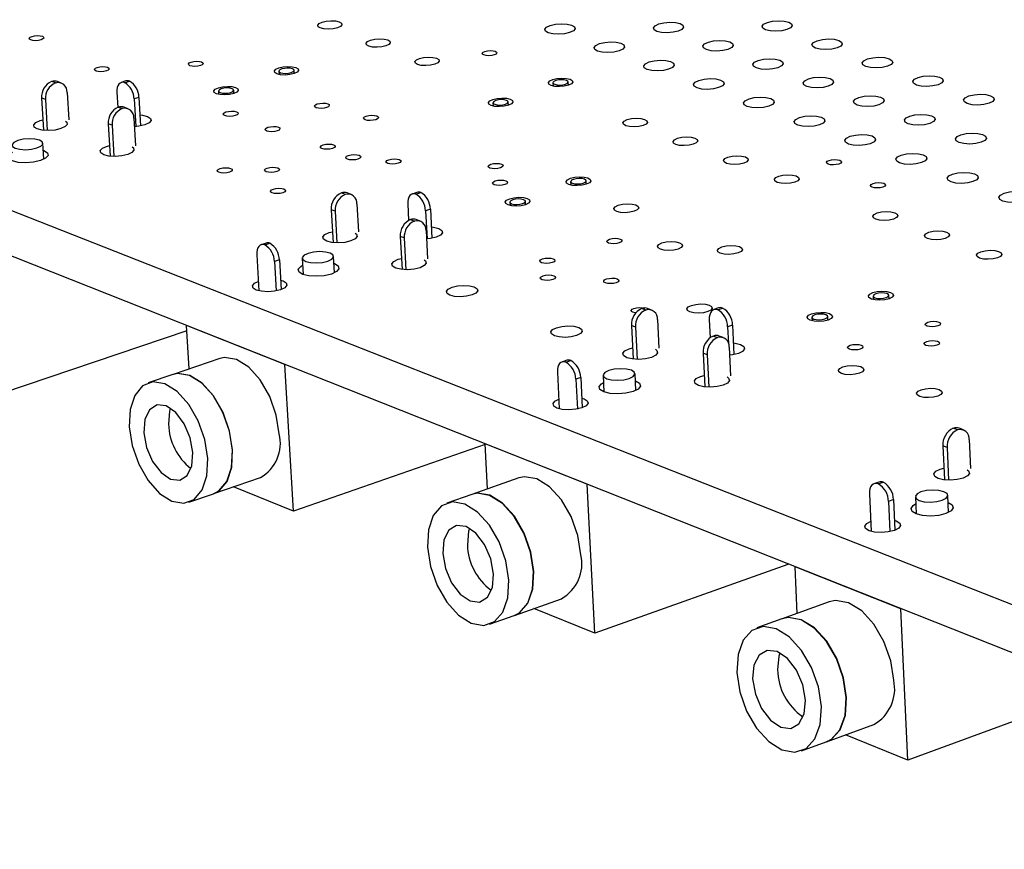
# Model space of a CAD drawing. Extents: x 79 to 216, y 65 to 126.
# Tile 2 of 14: x 111 to 140, y 70 to 94. Entities that reach past the tile are written whole.
import ezdxf

# ---------------------------------------------------------------- set-up
doc = ezdxf.new("R2010")
doc.units = 0
doc.layers.get('0').update_dxf_attribs({"linetype": 'CONTINUOUS'})

msp = doc.modelspace()

# ---------------------------------------------------------------- linework, layer by layer
at = {"color": 7, "linetype": 'CONTINUOUS'}
for p, q in [((154.108, 71.938), (78.725, 101.623)), ((154.157, 70.498), (78.83, 100.374)), ((118.88, 92.839), (118.885, 92.745)), ((119.322, 92.77), (119.317, 92.865)), ((112.468, 92.501), (112.359, 92.543)), ((112.633, 92.5), (112.524, 92.541)), ((114.491, 92.561), (114.353, 92.515)), ((114.454, 92.51), (114.593, 92.555)), ((126.747, 92.508), (126.752, 92.413)), ((127.191, 92.436), (127.186, 92.531)), ((112.802, 92.231), (112.851, 91.44)), ((114.231, 92.233), (114.257, 91.801)), ((117.144, 92.268), (117.15, 92.174)), ((117.588, 92.199), (117.583, 92.294)), ((112.179, 92.028), (112.07, 92.07)), ((112.07, 92.07), (112.127, 91.142)), ((112.179, 92.028), (112.234, 91.136)), ((114.861, 92.089), (114.723, 92.044)), ((114.723, 92.044), (114.771, 91.248)), ((114.861, 92.089), (114.911, 91.267)), ((125.026, 91.934), (125.031, 91.838)), ((125.471, 91.862), (125.466, 91.957)), ((114.272, 91.807), (114.382, 91.764)), ((114.548, 91.763), (114.438, 91.805)), ((114.093, 91.289), (113.983, 91.331)), ((113.983, 91.331), (114.039, 90.399)), ((114.093, 91.289), (114.147, 90.393)), ((114.717, 91.494), (114.764, 90.699)), ((112.133, 90.311), (112.105, 90.77)), ((127.255, 89.669), (127.26, 89.571)), ((127.705, 89.594), (127.7, 89.692)), ((120.787, 89.3), (120.674, 89.344)), ((120.953, 89.3), (120.84, 89.343)), ((122.844, 89.36), (122.705, 89.313)), ((122.813, 89.308), (122.952, 89.355)), ((121.121, 89.028), (121.166, 88.224)), ((122.578, 89.028), (122.604, 88.557)), ((125.51, 89.079), (125.515, 88.981)), ((125.961, 89.005), (125.956, 89.103)), ((120.494, 88.817), (120.382, 88.861)), ((120.382, 88.861), (120.435, 87.916)), ((120.494, 88.817), (120.546, 87.91)), ((123.228, 88.879), (123.089, 88.833)), ((123.089, 88.833), (123.133, 88.024)), ((123.228, 88.879), (123.273, 88.044)), ((122.657, 88.58), (122.771, 88.537)), ((122.938, 88.536), (122.824, 88.58)), ((123.106, 88.264), (123.15, 87.456)), ((118.511, 87.904), (118.37, 87.857)), ((118.477, 87.851), (118.618, 87.898)), ((122.478, 88.052), (122.364, 88.096)), ((122.364, 88.096), (122.417, 87.147)), ((122.478, 88.052), (122.528, 87.14)), ((118.245, 87.571), (118.305, 86.532)), ((118.895, 87.419), (118.754, 87.372)), ((118.754, 87.372), (118.802, 86.532)), ((118.895, 87.419), (118.943, 86.57)), ((119.55, 87.47), (119.577, 87.001)), ((120.477, 87.053), (120.45, 87.522)), ((135.935, 86.382), (135.94, 86.281)), ((136.393, 86.302), (136.388, 86.403)), ((129.412, 85.982), (129.295, 86.027)), ((129.579, 85.982), (129.462, 86.027)), ((131.503, 86.042), (131.363, 85.994)), ((131.478, 85.988), (131.618, 86.037)), ((129.746, 85.707), (129.787, 84.89)), ((131.233, 85.706), (131.258, 85.185)), ((134.181, 85.773), (134.186, 85.671)), ((134.64, 85.693), (134.635, 85.795)), ((116.241, 85.386), (110.95, 83.595)), ((116.232, 85.539), (116.233, 85.539)), ((119.055, 84.42), (116.232, 85.539)), ((116.307, 84.29), (116.232, 85.539)), ((129.116, 85.489), (128.999, 85.535)), ((128.999, 85.535), (129.047, 84.573)), ((129.116, 85.489), (129.163, 84.565)), ((131.902, 85.552), (131.762, 85.503)), ((131.762, 85.503), (131.786, 85.02)), ((131.902, 85.552), (131.943, 84.701)), ((131.352, 85.235), (131.47, 85.19)), ((131.637, 85.19), (131.519, 85.236)), ((131.804, 84.914), (131.844, 84.094)), ((117.182, 84.587), (115.842, 84.132)), ((127.145, 84.538), (127.004, 84.489)), ((127.118, 84.483), (127.26, 84.532)), ((131.173, 84.695), (131.055, 84.741)), ((131.055, 84.741), (131.103, 83.775)), ((131.173, 84.695), (131.219, 83.767)), ((119.055, 84.42), (119.055, 84.42)), ((119.297, 80.211), (119.055, 84.42)), ((115.835, 84.129), (115.128, 83.889)), ((126.875, 84.2), (126.93, 83.143)), ((127.544, 84.043), (127.403, 83.994)), ((127.403, 83.994), (127.447, 83.139)), ((127.544, 84.043), (127.589, 83.178)), ((128.187, 84.107), (128.212, 83.628)), ((129.128, 83.675), (129.104, 84.155)), ((138.359, 82.539), (138.238, 82.586)), ((138.527, 82.54), (138.405, 82.587)), ((138.693, 82.261), (138.73, 81.431)), ((124.804, 82.125), (119.297, 80.211)), ((124.872, 80.847), (124.803, 82.14)), ((127.731, 80.979), (124.803, 82.14)), ((124.803, 82.14), (124.804, 82.14)), ((124.804, 82.14), (124.804, 82.14)), ((138.06, 82.037), (137.938, 82.084)), ((137.938, 82.084), (137.982, 81.104)), ((138.06, 82.037), (138.102, 81.096)), ((117.013, 80.711), (118.35, 81.174)), ((125.77, 81.16), (124.422, 80.689)), ((119.297, 80.211), (117.579, 80.907)), ((127.952, 76.702), (127.731, 80.979)), ((127.731, 80.979), (127.731, 80.979)), ((136.105, 81.044), (135.962, 80.994)), ((136.085, 80.988), (136.227, 81.039)), ((116.299, 80.465), (117.005, 80.709)), ((124.415, 80.687), (123.704, 80.438)), ((135.829, 80.703), (135.879, 79.627)), ((137.149, 80.618), (137.171, 80.128)), ((138.105, 80.17), (138.083, 80.66)), ((136.52, 80.54), (136.377, 80.489)), ((136.377, 80.489), (136.417, 79.619)), ((136.52, 80.54), (136.56, 79.659)), ((133.49, 78.68), (127.952, 76.702)), ((133.49, 78.68), (133.49, 78.695)), ((133.76, 77.273), (133.696, 78.613)), ((136.734, 77.407), (133.696, 78.613)), ((133.696, 78.613), (133.696, 78.613)), ((125.643, 77.215), (126.988, 77.693)), ((134.68, 77.604), (133.325, 77.117)), ((124.926, 76.96), (125.636, 77.213)), ((127.952, 76.702), (126.199, 77.413)), ((136.735, 77.408), (136.734, 77.407)), ((136.934, 73.061), (136.734, 77.407)), ((133.318, 77.115), (132.602, 76.858)), ((142.501, 75.106), (136.934, 73.061)), ((134.6, 73.587), (135.953, 74.081)), ((136.934, 73.061), (135.145, 73.786)), ((133.879, 73.324), (134.593, 73.585))]:
    msp.add_line(p, q, dxfattribs=at)
for points in [[(120.61, 94.257), (120.673, 94.219), (120.686, 94.173), (120.645, 94.127), (120.559, 94.087), (120.439, 94.059), (120.303, 94.048), (120.174, 94.055), (120.069, 94.08), (120.006, 94.118), (119.994, 94.164), (120.034, 94.211), (120.121, 94.251), (120.241, 94.278), (120.376, 94.289), (120.506, 94.282), (120.61, 94.257)], [(127.283, 94.163), (127.364, 94.115), (127.382, 94.057), (127.333, 93.999), (127.226, 93.949), (127.077, 93.914), (126.907, 93.9), (126.745, 93.91), (126.613, 93.941), (126.532, 93.988), (126.515, 94.046), (126.563, 94.104), (126.671, 94.154), (126.82, 94.189), (126.989, 94.203), (127.151, 94.193), (127.283, 94.163)], [(130.398, 94.205), (130.479, 94.157), (130.498, 94.1), (130.45, 94.041), (130.344, 93.991), (130.195, 93.956), (130.026, 93.943), (129.862, 93.952), (129.73, 93.983), (129.648, 94.031), (129.63, 94.088), (129.678, 94.146), (129.784, 94.197), (129.933, 94.231), (130.102, 94.245), (130.265, 94.236), (130.398, 94.205)], [(133.515, 94.247), (133.597, 94.199), (133.617, 94.142), (133.57, 94.084), (133.464, 94.033), (133.316, 93.999), (133.146, 93.985), (132.983, 93.994), (132.85, 94.025), (132.767, 94.073), (132.748, 94.13), (132.795, 94.189), (132.901, 94.239), (133.05, 94.274), (133.218, 94.287), (133.382, 94.278), (133.515, 94.247)], [(112.091, 93.843), (112.128, 93.82), (112.135, 93.792), (112.109, 93.764), (112.056, 93.74), (111.982, 93.723), (111.9, 93.716), (111.821, 93.721), (111.759, 93.736), (111.722, 93.759), (111.715, 93.787), (111.741, 93.815), (111.795, 93.839), (111.868, 93.856), (111.95, 93.863), (112.029, 93.858), (112.091, 93.843)], [(122.003, 93.736), (122.067, 93.698), (122.079, 93.652), (122.039, 93.605), (121.953, 93.564), (121.832, 93.537), (121.697, 93.525), (121.567, 93.533), (121.462, 93.558), (121.398, 93.596), (121.386, 93.642), (121.426, 93.689), (121.513, 93.729), (121.633, 93.757), (121.768, 93.768), (121.898, 93.761), (122.003, 93.736)], [(128.699, 93.64), (128.78, 93.592), (128.798, 93.534), (128.75, 93.475), (128.643, 93.425), (128.493, 93.39), (128.324, 93.376), (128.16, 93.385), (128.028, 93.417), (127.946, 93.465), (127.929, 93.522), (127.977, 93.581), (128.084, 93.632), (128.234, 93.666), (128.403, 93.68), (128.566, 93.671), (128.699, 93.64)], [(131.823, 93.682), (131.905, 93.634), (131.924, 93.576), (131.877, 93.518), (131.771, 93.467), (131.621, 93.432), (131.452, 93.418), (131.288, 93.428), (131.155, 93.459), (131.073, 93.507), (131.054, 93.565), (131.101, 93.623), (131.208, 93.674), (131.357, 93.709), (131.526, 93.722), (131.69, 93.713), (131.823, 93.682)], [(134.95, 93.724), (135.033, 93.676), (135.053, 93.618), (135.007, 93.56), (134.901, 93.509), (134.752, 93.474), (134.583, 93.46), (134.418, 93.47), (134.285, 93.501), (134.202, 93.549), (134.182, 93.607), (134.229, 93.665), (134.334, 93.716), (134.483, 93.751), (134.653, 93.765), (134.817, 93.755), (134.95, 93.724)], [(125.091, 93.413), (125.131, 93.39), (125.139, 93.362), (125.115, 93.333), (125.062, 93.309), (124.989, 93.292), (124.907, 93.285), (124.828, 93.29), (124.764, 93.305), (124.724, 93.328), (124.716, 93.356), (124.74, 93.385), (124.793, 93.409), (124.866, 93.426), (124.948, 93.433), (125.027, 93.428), (125.091, 93.413)], [(116.661, 93.105), (116.699, 93.082), (116.706, 93.054), (116.681, 93.025), (116.627, 93), (116.554, 92.983), (116.471, 92.977), (116.392, 92.981), (116.329, 92.996), (116.291, 93.02), (116.284, 93.048), (116.309, 93.076), (116.363, 93.101), (116.436, 93.118), (116.519, 93.125), (116.598, 93.12), (116.661, 93.105)], [(123.404, 93.211), (123.468, 93.173), (123.482, 93.126), (123.442, 93.079), (123.355, 93.039), (123.235, 93.011), (123.099, 93), (122.968, 93.007), (122.863, 93.032), (122.799, 93.071), (122.786, 93.117), (122.826, 93.164), (122.912, 93.205), (123.033, 93.233), (123.169, 93.244), (123.299, 93.236), (123.404, 93.211)], [(130.123, 93.114), (130.205, 93.066), (130.223, 93.008), (130.176, 92.949), (130.068, 92.898), (129.918, 92.863), (129.748, 92.849), (129.584, 92.858), (129.451, 92.89), (129.369, 92.938), (129.351, 92.996), (129.399, 93.055), (129.506, 93.106), (129.656, 93.141), (129.826, 93.155), (129.99, 93.145), (130.123, 93.114)], [(133.257, 93.156), (133.34, 93.108), (133.359, 93.05), (133.312, 92.991), (133.206, 92.94), (133.056, 92.905), (132.886, 92.891), (132.722, 92.9), (132.588, 92.932), (132.505, 92.98), (132.486, 93.038), (132.533, 93.097), (132.64, 93.148), (132.789, 93.183), (132.959, 93.197), (133.123, 93.187), (133.257, 93.156)], [(136.394, 93.198), (136.478, 93.15), (136.499, 93.092), (136.452, 93.033), (136.347, 92.982), (136.197, 92.947), (136.027, 92.933), (135.863, 92.942), (135.728, 92.974), (135.645, 93.022), (135.624, 93.08), (135.671, 93.139), (135.777, 93.19), (135.926, 93.225), (136.095, 93.239), (136.26, 93.229), (136.394, 93.198)], [(113.965, 92.951), (114.003, 92.928), (114.009, 92.9), (113.984, 92.871), (113.93, 92.847), (113.856, 92.83), (113.774, 92.823), (113.695, 92.828), (113.632, 92.843), (113.594, 92.866), (113.588, 92.894), (113.613, 92.923), (113.667, 92.947), (113.741, 92.964), (113.823, 92.971), (113.902, 92.967), (113.965, 92.951)], [(119.371, 92.942), (119.434, 92.903), (119.446, 92.857), (119.405, 92.81), (119.318, 92.769), (119.197, 92.741), (119.061, 92.73), (118.93, 92.737), (118.826, 92.762), (118.762, 92.801), (118.75, 92.847), (118.791, 92.894), (118.879, 92.935), (119, 92.963), (119.136, 92.974), (119.266, 92.967), (119.371, 92.942)], [(118.961, 92.904), (118.906, 92.879), (118.881, 92.849), (118.888, 92.82), (118.928, 92.796), (118.993, 92.78), (119.075, 92.776), (119.16, 92.783), (119.235, 92.8), (119.29, 92.826), (119.316, 92.855), (119.308, 92.884), (119.269, 92.908), (119.203, 92.924), (119.122, 92.928), (119.037, 92.921), (118.961, 92.904)], [(137.847, 92.669), (137.931, 92.62), (137.952, 92.562), (137.906, 92.503), (137.801, 92.451), (137.651, 92.416), (137.481, 92.402), (137.315, 92.412), (137.18, 92.443), (137.096, 92.492), (137.075, 92.55), (137.121, 92.609), (137.227, 92.661), (137.377, 92.696), (137.547, 92.71), (137.712, 92.7), (137.847, 92.669)], [(114.454, 92.51), (114.407, 92.521), (114.362, 92.518), (114.321, 92.5), (114.287, 92.468), (114.26, 92.423), (114.241, 92.368), (114.231, 92.304), (114.231, 92.233)], [(127.237, 92.609), (127.302, 92.57), (127.316, 92.524), (127.277, 92.476), (127.19, 92.436), (127.07, 92.407), (126.934, 92.396), (126.802, 92.404), (126.696, 92.429), (126.631, 92.468), (126.617, 92.515), (126.656, 92.562), (126.742, 92.603), (126.863, 92.631), (126.999, 92.642), (127.13, 92.634), (127.237, 92.609)], [(126.826, 92.571), (126.772, 92.546), (126.748, 92.516), (126.757, 92.487), (126.797, 92.463), (126.864, 92.447), (126.946, 92.442), (127.031, 92.449), (127.106, 92.467), (127.16, 92.493), (127.185, 92.522), (127.176, 92.551), (127.135, 92.575), (127.069, 92.591), (126.987, 92.596), (126.902, 92.589), (126.826, 92.571)], [(131.555, 92.585), (131.638, 92.536), (131.657, 92.478), (131.609, 92.419), (131.502, 92.368), (131.352, 92.332), (131.182, 92.318), (131.017, 92.328), (130.883, 92.359), (130.801, 92.408), (130.782, 92.466), (130.83, 92.526), (130.937, 92.577), (131.087, 92.612), (131.257, 92.626), (131.422, 92.616), (131.555, 92.585)], [(134.7, 92.627), (134.783, 92.578), (134.803, 92.52), (134.756, 92.461), (134.65, 92.409), (134.5, 92.374), (134.33, 92.36), (134.165, 92.37), (134.03, 92.401), (133.947, 92.45), (133.927, 92.508), (133.974, 92.567), (134.081, 92.619), (134.23, 92.654), (134.4, 92.668), (134.565, 92.658), (134.7, 92.627)], [(117.637, 92.371), (117.7, 92.332), (117.712, 92.286), (117.671, 92.238), (117.583, 92.197), (117.461, 92.169), (117.325, 92.158), (117.194, 92.166), (117.09, 92.191), (117.027, 92.23), (117.015, 92.276), (117.056, 92.324), (117.145, 92.365), (117.266, 92.393), (117.402, 92.404), (117.533, 92.396), (117.637, 92.371)], [(117.227, 92.333), (117.172, 92.308), (117.146, 92.278), (117.153, 92.249), (117.192, 92.225), (117.258, 92.209), (117.34, 92.204), (117.425, 92.211), (117.501, 92.229), (117.556, 92.254), (117.582, 92.284), (117.574, 92.313), (117.535, 92.337), (117.469, 92.353), (117.388, 92.358), (117.303, 92.351), (117.227, 92.333)], [(136.151, 92.095), (136.235, 92.046), (136.256, 91.987), (136.209, 91.927), (136.103, 91.876), (135.953, 91.84), (135.782, 91.826), (135.616, 91.836), (135.481, 91.868), (135.397, 91.917), (135.377, 91.975), (135.423, 92.035), (135.53, 92.086), (135.68, 92.122), (135.85, 92.136), (136.016, 92.126), (136.151, 92.095)], [(139.308, 92.136), (139.394, 92.087), (139.415, 92.029), (139.369, 91.969), (139.264, 91.918), (139.114, 91.882), (138.943, 91.868), (138.777, 91.878), (138.641, 91.909), (138.556, 91.958), (138.535, 92.017), (138.581, 92.077), (138.687, 92.128), (138.836, 92.163), (139.007, 92.177), (139.173, 92.168), (139.308, 92.136)], [(120.281, 91.903), (120.32, 91.879), (120.328, 91.85), (120.303, 91.821), (120.25, 91.796), (120.176, 91.779), (120.093, 91.772), (120.013, 91.777), (119.949, 91.792), (119.91, 91.816), (119.903, 91.845), (119.928, 91.874), (119.981, 91.899), (120.055, 91.916), (120.138, 91.922), (120.217, 91.918), (120.281, 91.903)], [(125.517, 92.036), (125.582, 91.997), (125.596, 91.95), (125.556, 91.902), (125.469, 91.861), (125.348, 91.833), (125.212, 91.822), (125.08, 91.83), (124.974, 91.855), (124.909, 91.894), (124.895, 91.941), (124.935, 91.988), (125.022, 92.029), (125.143, 92.058), (125.28, 92.069), (125.411, 92.061), (125.517, 92.036)], [(125.106, 91.998), (125.051, 91.972), (125.027, 91.943), (125.035, 91.913), (125.076, 91.889), (125.142, 91.873), (125.224, 91.868), (125.31, 91.875), (125.385, 91.893), (125.44, 91.919), (125.465, 91.948), (125.456, 91.978), (125.415, 92.002), (125.349, 92.018), (125.267, 92.023), (125.181, 92.016), (125.106, 91.998)], [(132.997, 92.053), (133.08, 92.004), (133.099, 91.945), (133.052, 91.886), (132.945, 91.834), (132.794, 91.799), (132.623, 91.785), (132.458, 91.794), (132.324, 91.826), (132.24, 91.875), (132.221, 91.934), (132.269, 91.993), (132.376, 92.044), (132.526, 92.08), (132.697, 92.094), (132.862, 92.084), (132.997, 92.053)], [(114.892, 91.582), (114.967, 91.574), (115.111, 91.539)], [(117.661, 91.673), (117.699, 91.649), (117.707, 91.62), (117.682, 91.591), (117.628, 91.566), (117.554, 91.549), (117.471, 91.542), (117.391, 91.547), (117.327, 91.563), (117.289, 91.586), (117.282, 91.615), (117.307, 91.644), (117.361, 91.669), (117.435, 91.686), (117.518, 91.693), (117.597, 91.688), (117.661, 91.673)], [(121.691, 91.554), (121.73, 91.53), (121.738, 91.502), (121.713, 91.473), (121.66, 91.447), (121.586, 91.43), (121.503, 91.423), (121.423, 91.428), (121.358, 91.444), (121.319, 91.467), (121.312, 91.496), (121.336, 91.525), (121.39, 91.55), (121.463, 91.567), (121.547, 91.574), (121.626, 91.569), (121.691, 91.554)], [(137.611, 91.559), (137.696, 91.51), (137.717, 91.451), (137.671, 91.391), (137.564, 91.339), (137.414, 91.303), (137.243, 91.289), (137.076, 91.299), (136.94, 91.331), (136.856, 91.38), (136.835, 91.439), (136.881, 91.499), (136.988, 91.551), (137.138, 91.586), (137.309, 91.6), (137.475, 91.591), (137.611, 91.559)], [(112.754, 91.408), (112.791, 91.377), (112.806, 91.313), (112.748, 91.247), (112.625, 91.19), (112.456, 91.151), (112.268, 91.136), (112.088, 91.146), (111.944, 91.181), (111.859, 91.235), (111.844, 91.3), (111.903, 91.366), (112.026, 91.422), (112.109, 91.445)], [(115.111, 91.539), (115.197, 91.485), (115.212, 91.421), (115.155, 91.355), (115.033, 91.298), (114.864, 91.259), (114.732, 91.246)], [(129.377, 91.457), (129.443, 91.418), (129.458, 91.371), (129.419, 91.323), (129.333, 91.281), (129.212, 91.253), (129.075, 91.242), (128.942, 91.249), (128.835, 91.275), (128.769, 91.314), (128.754, 91.361), (128.793, 91.409), (128.88, 91.451), (129.001, 91.479), (129.138, 91.49), (129.27, 91.483), (129.377, 91.457)], [(134.446, 91.517), (134.53, 91.468), (134.55, 91.409), (134.503, 91.349), (134.396, 91.297), (134.245, 91.262), (134.074, 91.248), (133.908, 91.257), (133.773, 91.289), (133.689, 91.338), (133.669, 91.398), (133.717, 91.457), (133.824, 91.509), (133.974, 91.545), (134.145, 91.559), (134.311, 91.549), (134.446, 91.517)], [(118.866, 91.232), (118.905, 91.209), (118.912, 91.18), (118.887, 91.151), (118.834, 91.126), (118.76, 91.108), (118.676, 91.102), (118.596, 91.106), (118.532, 91.122), (118.494, 91.146), (118.486, 91.174), (118.511, 91.203), (118.565, 91.228), (118.639, 91.246), (118.722, 91.252), (118.802, 91.248), (118.866, 91.232)], [(135.905, 90.979), (135.99, 90.929), (136.01, 90.87), (135.963, 90.81), (135.856, 90.758), (135.705, 90.722), (135.533, 90.708), (135.367, 90.717), (135.231, 90.749), (135.146, 90.799), (135.126, 90.858), (135.173, 90.919), (135.28, 90.97), (135.431, 91.006), (135.603, 91.02), (135.769, 91.011), (135.905, 90.979)], [(139.08, 91.02), (139.165, 90.971), (139.187, 90.911), (139.141, 90.851), (139.035, 90.799), (138.884, 90.763), (138.712, 90.749), (138.545, 90.759), (138.409, 90.791), (138.323, 90.84), (138.302, 90.9), (138.348, 90.96), (138.455, 91.012), (138.605, 91.048), (138.777, 91.062), (138.943, 91.052), (139.08, 91.02)], [(111.936, 90.636), (112.048, 90.688), (112.102, 90.748), (112.088, 90.807), (112.01, 90.856), (111.879, 90.888), (111.715, 90.898), (111.543, 90.884), (111.39, 90.848), (111.277, 90.796), (111.223, 90.736), (111.236, 90.677), (111.314, 90.628), (111.445, 90.596), (111.609, 90.586), (111.781, 90.6), (111.936, 90.636)], [(120.452, 90.727), (120.491, 90.703), (120.499, 90.674), (120.474, 90.645), (120.421, 90.62), (120.346, 90.602), (120.263, 90.596), (120.183, 90.6), (120.118, 90.616), (120.079, 90.64), (120.072, 90.669), (120.097, 90.698), (120.15, 90.723), (120.224, 90.74), (120.308, 90.747), (120.388, 90.743), (120.452, 90.727)], [(130.819, 90.919), (130.886, 90.879), (130.901, 90.832), (130.862, 90.784), (130.776, 90.742), (130.655, 90.713), (130.517, 90.702), (130.384, 90.71), (130.277, 90.735), (130.21, 90.775), (130.195, 90.823), (130.234, 90.871), (130.32, 90.912), (130.442, 90.941), (130.579, 90.952), (130.712, 90.944), (130.819, 90.919)], [(112.117, 90.566), (112.135, 90.56), (112.237, 90.495), (112.254, 90.418), (112.184, 90.34), (112.038, 90.272), (111.838, 90.226), (111.614, 90.207), (111.401, 90.22), (111.23, 90.262), (111.129, 90.326), (111.112, 90.403), (111.182, 90.482), (111.233, 90.511)], [(114.668, 90.668), (114.706, 90.637), (114.721, 90.571), (114.663, 90.505), (114.54, 90.448), (114.371, 90.409), (114.182, 90.393), (114.001, 90.404), (113.857, 90.439), (113.77, 90.494), (113.755, 90.559), (113.813, 90.625), (113.936, 90.682), (114.021, 90.705)], [(121.181, 90.424), (121.22, 90.4), (121.228, 90.371), (121.203, 90.342), (121.149, 90.317), (121.075, 90.299), (120.991, 90.292), (120.911, 90.297), (120.846, 90.313), (120.807, 90.337), (120.799, 90.366), (120.824, 90.395), (120.878, 90.42), (120.952, 90.438), (121.036, 90.445), (121.116, 90.44), (121.181, 90.424)], [(137.372, 90.437), (137.458, 90.387), (137.479, 90.327), (137.432, 90.267), (137.325, 90.214), (137.174, 90.178), (137.001, 90.164), (136.834, 90.174), (136.698, 90.206), (136.613, 90.256), (136.592, 90.316), (136.639, 90.376), (136.746, 90.429), (136.897, 90.465), (137.069, 90.479), (137.236, 90.469), (137.372, 90.437)], [(122.337, 90.303), (122.377, 90.279), (122.385, 90.25), (122.36, 90.22), (122.307, 90.195), (122.232, 90.178), (122.149, 90.171), (122.068, 90.175), (122.003, 90.191), (121.964, 90.215), (121.956, 90.244), (121.981, 90.274), (122.034, 90.299), (122.109, 90.316), (122.192, 90.323), (122.273, 90.318), (122.337, 90.303)], [(125.271, 90.172), (125.31, 90.147), (125.319, 90.118), (125.294, 90.089), (125.241, 90.064), (125.167, 90.046), (125.083, 90.039), (125.003, 90.044), (124.937, 90.06), (124.898, 90.084), (124.889, 90.113), (124.914, 90.142), (124.967, 90.168), (125.041, 90.185), (125.125, 90.192), (125.205, 90.187), (125.271, 90.172)], [(132.27, 90.377), (132.337, 90.337), (132.353, 90.29), (132.314, 90.241), (132.228, 90.199), (132.106, 90.171), (131.969, 90.159), (131.835, 90.167), (131.727, 90.193), (131.66, 90.233), (131.645, 90.28), (131.683, 90.329), (131.77, 90.371), (131.891, 90.399), (132.029, 90.411), (132.162, 90.403), (132.27, 90.377)], [(134.978, 90.282), (135.019, 90.258), (135.029, 90.229), (135.006, 90.2), (134.954, 90.174), (134.88, 90.157), (134.797, 90.15), (134.716, 90.154), (134.649, 90.17), (134.608, 90.194), (134.599, 90.223), (134.622, 90.253), (134.674, 90.278), (134.747, 90.296), (134.831, 90.303), (134.912, 90.298), (134.978, 90.282)], [(117.496, 90.049), (117.535, 90.024), (117.542, 89.995), (117.516, 89.966), (117.462, 89.941), (117.388, 89.923), (117.304, 89.916), (117.224, 89.921), (117.159, 89.937), (117.12, 89.961), (117.113, 89.99), (117.139, 90.019), (117.193, 90.045), (117.267, 90.062), (117.351, 90.069), (117.431, 90.064), (117.496, 90.049)], [(118.85, 90.063), (118.888, 90.039), (118.896, 90.01), (118.871, 89.981), (118.817, 89.955), (118.742, 89.938), (118.658, 89.931), (118.578, 89.936), (118.514, 89.952), (118.475, 89.976), (118.467, 90.005), (118.492, 90.034), (118.546, 90.059), (118.621, 90.077), (118.705, 90.084), (118.785, 90.079), (118.85, 90.063)], [(138.849, 89.892), (138.935, 89.842), (138.956, 89.781), (138.91, 89.721), (138.803, 89.668), (138.651, 89.632), (138.479, 89.617), (138.311, 89.627), (138.173, 89.66), (138.088, 89.71), (138.066, 89.77), (138.113, 89.831), (138.22, 89.883), (138.371, 89.92), (138.544, 89.934), (138.711, 89.924), (138.849, 89.892)], [(125.396, 89.692), (125.436, 89.668), (125.444, 89.639), (125.42, 89.609), (125.367, 89.584), (125.292, 89.566), (125.208, 89.559), (125.127, 89.564), (125.062, 89.58), (125.022, 89.604), (125.014, 89.633), (125.038, 89.663), (125.092, 89.688), (125.166, 89.706), (125.25, 89.713), (125.331, 89.708), (125.396, 89.692)], [(127.751, 89.773), (127.817, 89.733), (127.832, 89.685), (127.792, 89.636), (127.705, 89.594), (127.582, 89.565), (127.444, 89.554), (127.311, 89.562), (127.203, 89.588), (127.137, 89.628), (127.123, 89.676), (127.162, 89.724), (127.25, 89.766), (127.372, 89.795), (127.51, 89.806), (127.643, 89.799), (127.751, 89.773)], [(127.335, 89.734), (127.28, 89.708), (127.256, 89.677), (127.265, 89.647), (127.306, 89.622), (127.373, 89.606), (127.457, 89.601), (127.543, 89.608), (127.619, 89.626), (127.674, 89.653), (127.699, 89.683), (127.69, 89.713), (127.648, 89.738), (127.581, 89.754), (127.498, 89.759), (127.411, 89.752), (127.335, 89.734)], [(133.73, 89.832), (133.797, 89.792), (133.813, 89.744), (133.775, 89.695), (133.689, 89.653), (133.567, 89.624), (133.429, 89.613), (133.295, 89.621), (133.186, 89.647), (133.119, 89.687), (133.103, 89.735), (133.141, 89.784), (133.228, 89.826), (133.349, 89.855), (133.487, 89.866), (133.621, 89.858), (133.73, 89.832)], [(136.241, 89.62), (136.282, 89.596), (136.292, 89.566), (136.269, 89.537), (136.217, 89.511), (136.143, 89.493), (136.059, 89.487), (135.978, 89.491), (135.911, 89.507), (135.87, 89.532), (135.86, 89.561), (135.883, 89.59), (135.935, 89.616), (136.009, 89.634), (136.093, 89.641), (136.174, 89.636), (136.241, 89.62)], [(119.026, 89.458), (119.065, 89.434), (119.072, 89.405), (119.047, 89.375), (118.993, 89.35), (118.918, 89.332), (118.834, 89.325), (118.753, 89.33), (118.689, 89.346), (118.65, 89.37), (118.642, 89.399), (118.667, 89.429), (118.722, 89.454), (118.796, 89.472), (118.88, 89.479), (118.961, 89.474), (119.026, 89.458)], [(122.813, 89.308), (122.763, 89.32), (122.717, 89.317), (122.674, 89.299), (122.638, 89.267), (122.61, 89.222), (122.59, 89.165), (122.579, 89.1), (122.578, 89.028)], [(140.334, 89.343), (140.421, 89.293), (140.443, 89.232), (140.397, 89.171), (140.29, 89.118), (140.138, 89.082), (139.965, 89.067), (139.796, 89.077), (139.658, 89.11), (139.572, 89.16), (139.55, 89.221), (139.596, 89.282), (139.703, 89.335), (139.855, 89.371), (140.028, 89.386), (140.196, 89.376), (140.334, 89.343)], [(126.008, 89.184), (126.074, 89.144), (126.088, 89.095), (126.048, 89.046), (125.96, 89.004), (125.837, 88.975), (125.699, 88.964), (125.565, 88.972), (125.457, 88.998), (125.391, 89.038), (125.377, 89.086), (125.418, 89.135), (125.506, 89.177), (125.628, 89.206), (125.767, 89.218), (125.9, 89.21), (126.008, 89.184)], [(125.591, 89.145), (125.536, 89.119), (125.511, 89.088), (125.519, 89.058), (125.561, 89.033), (125.628, 89.016), (125.712, 89.011), (125.798, 89.019), (125.875, 89.037), (125.93, 89.063), (125.955, 89.094), (125.946, 89.124), (125.905, 89.149), (125.837, 89.165), (125.754, 89.17), (125.668, 89.163), (125.591, 89.145)], [(129.126, 88.998), (129.193, 88.957), (129.208, 88.909), (129.169, 88.86), (129.081, 88.818), (128.958, 88.788), (128.82, 88.777), (128.686, 88.785), (128.577, 88.811), (128.51, 88.851), (128.496, 88.9), (128.535, 88.949), (128.623, 88.991), (128.745, 89.02), (128.884, 89.032), (129.018, 89.024), (129.126, 88.998)], [(136.559, 88.776), (136.628, 88.735), (136.644, 88.687), (136.607, 88.638), (136.52, 88.595), (136.398, 88.566), (136.259, 88.554), (136.125, 88.562), (136.015, 88.589), (135.946, 88.629), (135.93, 88.678), (135.967, 88.727), (136.054, 88.769), (136.176, 88.799), (136.315, 88.81), (136.449, 88.802), (136.559, 88.776)], [(121.069, 88.191), (121.109, 88.159), (121.126, 88.092), (121.07, 88.024), (120.947, 87.966), (120.776, 87.925), (120.585, 87.91), (120.401, 87.921), (120.253, 87.957), (120.164, 88.013), (120.146, 88.08), (120.203, 88.148), (120.326, 88.206), (120.417, 88.231)], [(123.467, 88.325), (123.557, 88.269), (123.576, 88.202), (123.52, 88.134), (123.398, 88.076), (123.228, 88.036), (123.119, 88.023)], [(123.256, 88.368), (123.319, 88.361), (123.467, 88.325)], [(138.045, 88.221), (138.114, 88.18), (138.131, 88.132), (138.094, 88.082), (138.007, 88.039), (137.885, 88.01), (137.746, 87.998), (137.61, 88.006), (137.5, 88.033), (137.431, 88.074), (137.414, 88.123), (137.452, 88.172), (137.538, 88.215), (137.66, 88.244), (137.799, 88.256), (137.934, 88.248), (138.045, 88.221)], [(128.679, 88.02), (128.72, 87.995), (128.729, 87.966), (128.705, 87.936), (128.651, 87.91), (128.576, 87.892), (128.492, 87.885), (128.41, 87.89), (128.344, 87.906), (128.303, 87.93), (128.294, 87.96), (128.318, 87.99), (128.372, 88.016), (128.447, 88.034), (128.531, 88.041), (128.613, 88.036), (128.679, 88.02)], [(130.382, 87.915), (130.45, 87.875), (130.465, 87.826), (130.426, 87.776), (130.338, 87.733), (130.215, 87.704), (130.075, 87.692), (129.94, 87.701), (129.831, 87.727), (129.764, 87.768), (129.748, 87.817), (129.788, 87.866), (129.876, 87.909), (129.999, 87.938), (130.138, 87.95), (130.273, 87.942), (130.382, 87.915)], [(118.477, 87.851), (118.428, 87.863), (118.382, 87.86), (118.34, 87.842), (118.304, 87.81), (118.276, 87.765), (118.256, 87.708), (118.246, 87.643), (118.245, 87.571)], [(120.283, 87.386), (120.396, 87.44), (120.448, 87.502), (120.432, 87.563), (120.35, 87.615), (120.215, 87.648), (120.048, 87.658), (119.873, 87.643), (119.717, 87.607), (119.605, 87.553), (119.553, 87.491), (119.568, 87.429), (119.65, 87.378), (119.785, 87.345), (119.953, 87.335), (120.128, 87.349), (120.283, 87.386)], [(132.102, 87.802), (132.169, 87.762), (132.185, 87.713), (132.146, 87.663), (132.059, 87.62), (131.936, 87.591), (131.796, 87.579), (131.661, 87.587), (131.551, 87.614), (131.483, 87.654), (131.468, 87.703), (131.507, 87.753), (131.595, 87.796), (131.718, 87.825), (131.857, 87.837), (131.992, 87.829), (132.102, 87.802)], [(139.54, 87.663), (139.61, 87.622), (139.627, 87.573), (139.59, 87.523), (139.504, 87.48), (139.381, 87.451), (139.241, 87.439), (139.106, 87.447), (138.994, 87.474), (138.925, 87.515), (138.907, 87.564), (138.945, 87.614), (139.031, 87.657), (139.154, 87.686), (139.293, 87.698), (139.429, 87.69), (139.54, 87.663)], [(123.053, 87.424), (123.093, 87.392), (123.111, 87.324), (123.055, 87.256), (122.932, 87.197), (122.761, 87.156), (122.569, 87.14), (122.384, 87.151), (122.235, 87.188), (122.145, 87.244), (122.126, 87.312), (122.183, 87.38), (122.306, 87.439), (122.399, 87.465)], [(126.756, 87.454), (126.796, 87.429), (126.805, 87.399), (126.78, 87.369), (126.727, 87.343), (126.651, 87.325), (126.566, 87.318), (126.485, 87.323), (126.418, 87.339), (126.378, 87.364), (126.369, 87.393), (126.394, 87.424), (126.448, 87.45), (126.523, 87.468), (126.608, 87.475), (126.689, 87.47), (126.756, 87.454)], [(120.462, 87.318), (120.474, 87.314), (120.58, 87.247), (120.601, 87.167), (120.533, 87.086), (120.387, 87.016), (120.185, 86.968), (119.957, 86.95), (119.739, 86.963), (119.564, 87.006), (119.458, 87.073), (119.437, 87.153), (119.506, 87.234), (119.562, 87.267)], [(118.928, 86.839), (119.002, 86.817), (119.092, 86.76), (119.109, 86.692), (119.051, 86.623), (118.927, 86.564), (118.755, 86.523), (118.562, 86.507), (118.378, 86.519), (118.229, 86.555), (118.14, 86.612), (118.123, 86.68), (118.181, 86.749), (118.289, 86.802)], [(126.771, 86.967), (126.812, 86.942), (126.821, 86.912), (126.796, 86.881), (126.742, 86.855), (126.667, 86.837), (126.582, 86.83), (126.5, 86.835), (126.433, 86.851), (126.393, 86.876), (126.384, 86.906), (126.408, 86.937), (126.462, 86.963), (126.538, 86.981), (126.623, 86.988), (126.705, 86.983), (126.771, 86.967)], [(128.591, 86.877), (128.632, 86.852), (128.641, 86.822), (128.616, 86.791), (128.563, 86.765), (128.487, 86.747), (128.402, 86.74), (128.32, 86.745), (128.253, 86.761), (128.212, 86.786), (128.204, 86.816), (128.228, 86.847), (128.282, 86.873), (128.357, 86.891), (128.442, 86.898), (128.524, 86.893), (128.591, 86.877)], [(124.487, 86.645), (124.57, 86.594), (124.588, 86.532), (124.537, 86.469), (124.425, 86.415), (124.269, 86.378), (124.094, 86.363), (123.925, 86.374), (123.789, 86.407), (123.706, 86.459), (123.689, 86.521), (123.74, 86.583), (123.852, 86.637), (124.007, 86.674), (124.183, 86.689), (124.351, 86.679), (124.487, 86.645)], [(136.437, 86.488), (136.506, 86.447), (136.523, 86.397), (136.485, 86.347), (136.398, 86.303), (136.274, 86.273), (136.134, 86.262), (135.997, 86.27), (135.886, 86.297), (135.817, 86.338), (135.8, 86.388), (135.839, 86.438), (135.926, 86.482), (136.049, 86.512), (136.19, 86.523), (136.326, 86.515), (136.437, 86.488)], [(136.014, 86.448), (135.96, 86.421), (135.936, 86.39), (135.946, 86.359), (135.99, 86.333), (136.059, 86.316), (136.144, 86.311), (136.232, 86.318), (136.309, 86.337), (136.364, 86.364), (136.388, 86.395), (136.377, 86.426), (136.334, 86.452), (136.264, 86.469), (136.179, 86.474), (136.091, 86.467), (136.014, 86.448)], [(129.127, 85.897), (129.11, 85.899), (129.043, 85.916), (129.002, 85.941), (128.992, 85.971), (129.017, 86.002), (129.071, 86.028), (129.146, 86.047), (129.232, 86.054), (129.314, 86.049), (129.381, 86.032), (129.381, 86.032)], [(131.233, 86.121), (131.301, 86.079), (131.317, 86.029), (131.277, 85.979), (131.189, 85.935), (131.065, 85.905), (130.924, 85.894), (130.788, 85.902), (130.677, 85.929), (130.609, 85.971), (130.594, 86.02), (130.633, 86.071), (130.722, 86.114), (130.846, 86.144), (130.986, 86.156), (131.122, 86.148), (131.233, 86.121)], [(131.478, 85.988), (131.427, 86.001), (131.378, 85.998), (131.334, 85.98), (131.297, 85.948), (131.267, 85.902), (131.246, 85.845), (131.234, 85.779), (131.233, 85.706)], [(134.685, 85.88), (134.754, 85.838), (134.77, 85.788), (134.732, 85.738), (134.644, 85.694), (134.52, 85.664), (134.379, 85.652), (134.242, 85.661), (134.131, 85.688), (134.062, 85.73), (134.046, 85.78), (134.085, 85.83), (134.173, 85.874), (134.296, 85.904), (134.437, 85.915), (134.574, 85.907), (134.685, 85.88)], [(134.261, 85.84), (134.206, 85.813), (134.182, 85.781), (134.192, 85.75), (134.235, 85.724), (134.305, 85.707), (134.39, 85.702), (134.478, 85.709), (134.555, 85.728), (134.61, 85.755), (134.635, 85.787), (134.624, 85.818), (134.581, 85.844), (134.512, 85.861), (134.426, 85.866), (134.338, 85.859), (134.261, 85.84)], [(137.82, 85.638), (137.863, 85.613), (137.873, 85.582), (137.85, 85.552), (137.797, 85.525), (137.722, 85.507), (137.636, 85.5), (137.553, 85.505), (137.485, 85.521), (137.443, 85.547), (137.432, 85.577), (137.455, 85.608), (137.508, 85.634), (137.584, 85.653), (137.669, 85.66), (137.752, 85.655), (137.82, 85.638)], [(127.487, 85.483), (127.571, 85.431), (127.59, 85.369), (127.539, 85.305), (127.427, 85.25), (127.271, 85.213), (127.095, 85.198), (126.925, 85.209), (126.787, 85.242), (126.702, 85.295), (126.684, 85.357), (126.735, 85.421), (126.847, 85.475), (127.003, 85.513), (127.179, 85.528), (127.349, 85.517), (127.487, 85.483)], [(137.789, 85.084), (137.831, 85.058), (137.842, 85.028), (137.819, 84.997), (137.765, 84.97), (137.69, 84.952), (137.604, 84.945), (137.521, 84.95), (137.453, 84.966), (137.41, 84.992), (137.4, 85.022), (137.423, 85.053), (137.476, 85.08), (137.551, 85.098), (137.637, 85.106), (137.721, 85.101), (137.789, 85.084)], [(129.689, 84.856), (129.731, 84.823), (129.752, 84.754), (129.697, 84.683), (129.574, 84.623), (129.402, 84.581), (129.207, 84.565), (129.019, 84.577), (128.867, 84.614), (128.773, 84.672), (128.753, 84.741), (128.808, 84.812), (128.931, 84.872), (129.031, 84.9)], [(132.13, 84.993), (132.225, 84.935), (132.246, 84.866), (132.192, 84.796), (132.07, 84.735), (131.898, 84.693), (131.815, 84.683)], [(131.927, 85.036), (131.977, 85.03), (132.13, 84.993)], [(135.594, 84.976), (135.636, 84.95), (135.646, 84.919), (135.623, 84.888), (135.569, 84.862), (135.494, 84.843), (135.408, 84.836), (135.324, 84.841), (135.256, 84.858), (135.214, 84.883), (135.204, 84.914), (135.227, 84.945), (135.281, 84.972), (135.357, 84.99), (135.442, 84.997), (135.526, 84.992), (135.594, 84.976)], [(118.892, 82.426), (118.807, 82.968), (118.619, 83.502), (118.347, 83.974), (118.018, 84.339), (117.664, 84.56), (117.32, 84.616), (117.182, 84.587)], [(127.118, 84.483), (127.067, 84.496), (127.019, 84.493), (126.975, 84.475), (126.938, 84.443), (126.908, 84.397), (126.887, 84.34), (126.876, 84.274), (126.875, 84.2)], [(128.939, 84.017), (129.052, 84.072), (129.102, 84.137), (129.083, 84.2), (128.997, 84.253), (128.858, 84.288), (128.687, 84.298), (128.509, 84.283), (128.352, 84.245), (128.24, 84.19), (128.189, 84.126), (128.208, 84.062), (128.293, 84.009), (128.432, 83.975), (128.604, 83.964), (128.782, 83.979), (128.939, 84.017)], [(135.584, 84.356), (135.653, 84.314), (135.67, 84.263), (135.631, 84.212), (135.543, 84.167), (135.418, 84.137), (135.276, 84.125), (135.139, 84.134), (135.026, 84.161), (134.957, 84.203), (134.94, 84.254), (134.979, 84.306), (135.067, 84.35), (135.192, 84.38), (135.334, 84.392), (135.471, 84.383), (135.584, 84.356)], [(117.005, 80.709), (117.16, 80.789), (117.388, 81.06), (117.521, 81.464), (117.546, 81.962), (117.46, 82.506), (117.271, 83.04), (116.999, 83.514), (116.67, 83.88), (116.316, 84.101), (115.973, 84.158), (115.835, 84.129)], [(117.013, 80.711), (117.167, 80.792), (117.395, 81.062), (117.528, 81.467), (117.553, 81.965), (117.467, 82.508), (117.278, 83.043), (117.006, 83.516), (116.677, 83.882), (116.323, 84.104), (115.98, 84.161), (115.842, 84.132)], [(129.12, 83.948), (129.232, 83.879), (129.256, 83.796), (129.191, 83.713), (129.045, 83.64), (128.84, 83.591), (128.609, 83.572), (128.386, 83.585), (128.205, 83.63), (128.094, 83.7), (128.07, 83.782), (128.136, 83.866), (128.198, 83.903)], [(131.747, 84.06), (131.789, 84.027), (131.811, 83.957), (131.756, 83.886), (131.633, 83.825), (131.461, 83.783), (131.265, 83.767), (131.076, 83.779), (130.923, 83.817), (130.828, 83.875), (130.806, 83.945), (130.861, 84.016), (130.984, 84.077), (131.086, 84.105)], [(114.586, 82.63), (114.673, 82.088), (114.86, 81.556), (115.131, 81.084), (115.458, 80.718), (115.81, 80.494), (116.153, 80.434), (116.453, 80.545), (116.681, 80.816), (116.814, 81.22), (116.838, 81.719), (116.752, 82.263), (116.564, 82.798), (116.291, 83.272), (115.962, 83.638), (115.609, 83.861), (115.266, 83.917), (114.967, 83.804), (114.741, 83.531), (114.61, 83.127), (114.586, 82.63)], [(137.832, 83.699), (137.903, 83.656), (137.92, 83.605), (137.882, 83.554), (137.794, 83.509), (137.669, 83.478), (137.526, 83.467), (137.388, 83.475), (137.275, 83.503), (137.204, 83.545), (137.187, 83.597), (137.226, 83.648), (137.314, 83.693), (137.439, 83.723), (137.581, 83.735), (137.719, 83.727), (137.832, 83.699)], [(127.575, 83.455), (127.64, 83.435), (127.734, 83.376), (127.755, 83.306), (127.699, 83.234), (127.574, 83.173), (127.401, 83.131), (127.205, 83.115), (127.016, 83.126), (126.863, 83.165), (126.769, 83.223), (126.749, 83.294), (126.805, 83.365), (126.915, 83.421)], [(115.007, 82.459), (115.085, 82.036), (115.257, 81.634), (115.499, 81.313), (115.773, 81.124), (116.037, 81.095), (116.252, 81.23), (116.385, 81.509), (116.414, 81.89), (116.337, 82.315), (116.163, 82.719), (115.921, 83.04), (115.647, 83.228), (115.382, 83.256), (115.168, 83.12), (115.036, 82.84), (115.007, 82.459)], [(115.764, 83.156), (115.743, 83.081), (115.713, 82.701)], [(138.632, 81.396), (138.676, 81.362), (138.701, 81.29), (138.647, 81.217), (138.525, 81.155), (138.351, 81.112), (138.153, 81.095), (137.961, 81.107), (137.803, 81.146), (137.705, 81.206), (137.681, 81.278), (137.734, 81.351), (137.857, 81.414), (137.967, 81.444)], [(127.547, 78.955), (127.462, 79.507), (127.271, 80.05), (126.991, 80.532), (126.651, 80.906), (126.285, 81.133), (125.928, 81.193), (125.77, 81.16)], [(136.085, 80.988), (136.032, 81.001), (135.982, 80.999), (135.936, 80.981), (135.897, 80.949), (135.865, 80.903), (135.843, 80.845), (135.831, 80.777), (135.829, 80.703)], [(125.636, 77.213), (125.783, 77.288), (126.022, 77.561), (126.163, 77.97), (126.193, 78.476), (126.107, 79.029), (125.915, 79.573), (125.635, 80.057), (125.296, 80.431), (124.929, 80.659), (124.573, 80.72), (124.415, 80.687)], [(125.643, 77.215), (125.79, 77.291), (126.029, 77.564), (126.17, 77.973), (126.2, 78.479), (126.114, 79.031), (125.922, 79.576), (125.643, 80.059), (125.303, 80.433), (124.937, 80.662), (124.58, 80.722), (124.422, 80.689)], [(137.921, 80.521), (138.033, 80.578), (138.082, 80.645), (138.059, 80.711), (137.97, 80.766), (137.826, 80.801), (137.651, 80.812), (137.47, 80.797), (137.311, 80.758), (137.199, 80.701), (137.15, 80.634), (137.172, 80.568), (137.262, 80.513), (137.405, 80.477), (137.581, 80.466), (137.762, 80.482), (137.921, 80.521)], [(123.145, 79.169), (123.231, 78.619), (123.422, 78.076), (123.7, 77.594), (124.038, 77.22), (124.403, 76.99), (124.759, 76.926), (125.072, 77.036), (125.311, 77.309), (125.452, 77.718), (125.481, 78.225), (125.396, 78.778), (125.203, 79.323), (124.924, 79.807), (124.584, 80.181), (124.218, 80.41), (123.861, 80.471), (123.549, 80.358), (123.312, 80.084), (123.173, 79.674), (123.145, 79.169)], [(138.091, 80.456), (138.208, 80.385), (138.237, 80.299), (138.174, 80.212), (138.028, 80.137), (137.821, 80.086), (137.586, 80.066), (137.358, 80.081), (137.171, 80.128), (137.055, 80.199), (137.026, 80.285), (137.09, 80.372), (137.158, 80.414)], [(123.582, 78.993), (123.659, 78.562), (123.836, 78.152), (124.085, 77.824), (124.368, 77.63), (124.643, 77.598), (124.868, 77.733), (125.008, 78.015), (125.042, 78.402), (124.964, 78.835), (124.787, 79.246), (124.537, 79.574), (124.253, 79.768), (123.978, 79.799), (123.754, 79.662), (123.615, 79.379), (123.582, 78.993)], [(124.349, 79.707), (124.325, 79.628), (124.292, 79.242)], [(136.547, 79.944), (136.603, 79.925), (136.702, 79.864), (136.726, 79.792), (136.672, 79.718), (136.548, 79.654), (136.372, 79.611), (136.173, 79.594), (135.979, 79.606), (135.822, 79.646), (135.723, 79.707), (135.7, 79.78), (135.754, 79.854), (135.866, 79.912)], [(136.529, 75.353), (136.444, 75.914), (136.249, 76.468), (135.961, 76.961), (135.61, 77.343), (135.231, 77.577), (134.859, 77.642), (134.68, 77.604)], [(132.027, 75.578), (132.112, 75.019), (132.307, 74.466), (132.593, 73.974), (132.942, 73.59), (133.32, 73.353), (133.69, 73.285), (134.017, 73.394), (134.268, 73.669), (134.418, 74.084), (134.452, 74.598), (134.366, 75.16), (134.17, 75.716), (133.882, 76.21), (133.532, 76.594), (133.152, 76.83), (132.781, 76.895), (132.456, 76.783), (132.207, 76.506), (132.059, 76.091), (132.027, 75.578)], [(134.593, 73.585), (134.731, 73.655), (134.982, 73.93), (135.133, 74.344), (135.167, 74.858), (135.082, 75.42), (134.886, 75.975), (134.598, 76.469), (134.247, 76.852), (133.868, 77.087), (133.497, 77.152), (133.318, 77.115)], [(134.6, 73.587), (134.739, 73.657), (134.989, 73.932), (135.14, 74.347), (135.174, 74.861), (135.089, 75.423), (134.893, 75.978), (134.605, 76.471), (134.254, 76.854), (133.875, 77.09), (133.504, 77.154), (133.325, 77.117)], [(132.479, 75.395), (132.557, 74.957), (132.738, 74.539), (132.995, 74.204), (133.288, 74.004), (133.574, 73.968), (133.809, 74.104), (133.957, 74.39), (133.995, 74.782), (133.917, 75.222), (133.736, 75.642), (133.478, 75.977), (133.184, 76.177), (132.898, 76.21), (132.663, 76.074), (132.517, 75.787), (132.479, 75.395)], [(133.258, 76.128), (133.231, 76.045), (133.194, 75.653)]]:
    msp.add_lwpolyline(points, dxfattribs=at)
for centre, radius, start, end in [((112.543, 92.106), 0.475, 112.879, 184.3558), ((112.652, 92.064), 0.475, 112.8873, 184.3521), ((112.44, 92.312), 0.245, 69.7242, 109.2772), ((112.541, 92.25), 0.261, 355.8177, 106.3997), ((114.175, 92.039), 0.548, 0.5456, 59.3802), ((114.535, 92.421), 0.146, 66.7242, 107.2651), ((114.314, 92.084), 0.548, 0.5405, 59.3938), ((114.459, 91.367), 0.478, 113.0247, 184.2924), ((114.569, 91.324), 0.478, 113.033, 184.2887), ((114.354, 91.576), 0.245, 69.7376, 109.3983), ((114.456, 91.514), 0.261, 355.6313, 106.469), ((120.869, 88.896), 0.488, 113.5133, 184.0791), ((120.756, 89.115), 0.243, 69.7836, 109.8083), ((120.862, 89.051), 0.261, 355.0011, 106.7019), ((122.534, 88.828), 0.555, 0.4449, 59.8186), ((122.891, 89.213), 0.155, 66.7484, 107.6476), ((122.673, 88.875), 0.555, 0.4399, 59.8323), ((120.982, 88.852), 0.489, 113.522, 184.0754), ((122.855, 88.13), 0.492, 113.6652, 184.0127), ((122.969, 88.086), 0.492, 113.6739, 184.0089), ((122.74, 88.352), 0.243, 69.7983, 109.9369), ((122.846, 88.287), 0.26, 354.8037, 106.7744), ((118.557, 87.759), 0.153, 66.3278, 107.6076), ((118.331, 87.414), 0.563, 0.5987, 59.4052), ((118.19, 87.366), 0.563, 0.6039, 59.3913), ((129.501, 85.568), 0.503, 114.1748, 183.789), ((129.618, 85.523), 0.503, 114.1838, 183.785), ((129.379, 85.801), 0.241, 69.849, 110.3725), ((129.488, 85.733), 0.26, 354.1361, 107.0181), ((131.199, 85.5), 0.563, 0.3447, 60.2664), ((131.553, 85.886), 0.164, 66.7724, 108.0507), ((131.339, 85.548), 0.563, 0.3397, 60.2801), ((131.56, 84.774), 0.507, 114.3332, 183.7192), ((131.679, 84.728), 0.507, 114.3423, 183.7152), ((131.436, 85.01), 0.241, 69.8652, 110.5092), ((131.546, 84.942), 0.26, 353.9269, 107.094), ((127.195, 84.384), 0.162, 66.3531, 108.0081), ((126.973, 84.038), 0.571, 0.4978, 59.8522), ((126.831, 83.989), 0.571, 0.5029, 59.8383), ((117.393, 82.755), 1.681, 181.8243, 231.7301), ((138.456, 82.115), 0.519, 114.8651, 183.4843), ((138.578, 82.068), 0.519, 114.8746, 183.4801), ((138.323, 82.362), 0.239, 69.9212, 110.9728), ((138.436, 82.292), 0.259, 353.2185, 107.3493), ((117.793, 82.158), 1.131, 299.4951, 13.6818), ((135.798, 80.485), 0.579, 0.4024, 60.2952), ((136.159, 80.882), 0.171, 66.3777, 108.4307), ((135.941, 80.536), 0.579, 0.3972, 60.3091), ((125.975, 79.288), 1.684, 181.5356, 233.4208), ((126.429, 78.696), 1.148, 299.1579, 13.0659), ((134.881, 75.69), 1.688, 181.2524, 235.1497), ((135.39, 75.103), 1.166, 298.8629, 12.4165)]:
    msp.add_arc(centre, radius, start, end, dxfattribs=at)

doc.saveas('drawing.dxf')
